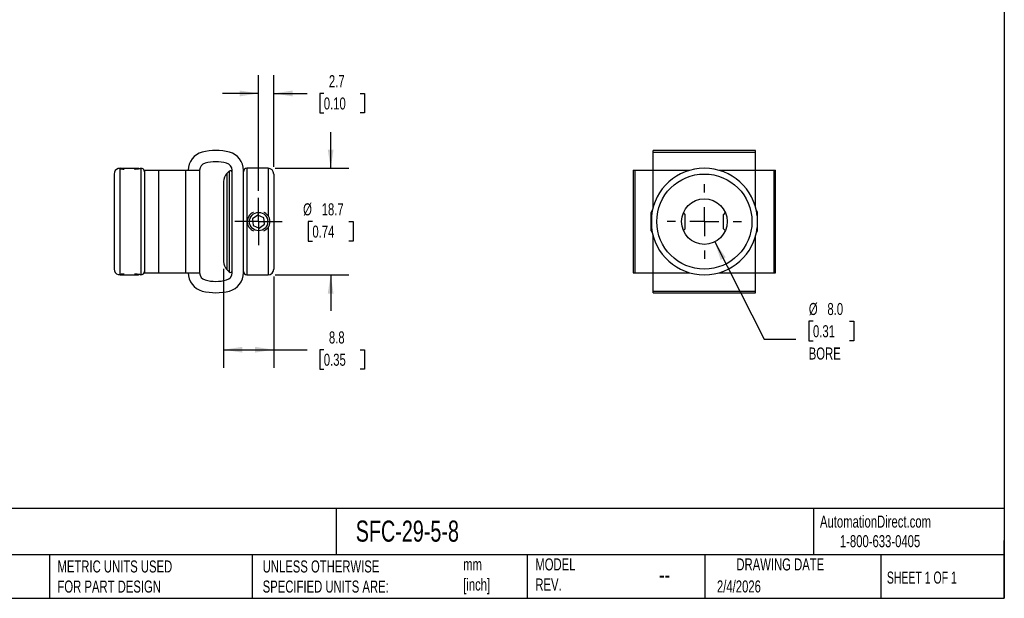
# Model space of a CAD drawing. Header units: millimetres. Extents: x 6 to 273, y 6 to 210.
# Tile 2 of 3: x 100 to 273, y 6 to 108. Entities that reach past the tile are written whole.
import ezdxf

# ---------------------------------------------------------------- set-up
doc = ezdxf.new("R2010")
doc.units = ezdxf.units.MM
doc.linetypes.add('SLD-Center', pattern=[19.05, 15.24, -1.27, 1.27, -1.27])
doc.linetypes.add('SLD-Solid', pattern=[0])
doc.layers.add('CENTER', color=40, linetype='SLD-Center')
doc.layers.add('DIMENSIONS', color=140, linetype='SLD-Solid', lineweight=25)
doc.layers.add('TEXT', color=140, linetype='SLD-Solid', lineweight=25)
doc.styles.add('SLDTEXTSTYLE0', font='TXT', dxfattribs={"width": 0.7})
doc.styles.add('SLDTEXTSTYLE1', font='TXT', dxfattribs={"width": 0.65})
doc.dimstyles.new('SLDDIMSTYLE0', dxfattribs={"dimtxt": 2.158008, "dimasz": 3.302, "dimexe": 0, "dimexo": 0.0625, "dimgap": 0.539502, "dimtad": 0, "dimtih": 1, "dimtoh": 1, "dimdec": 1, "dimrnd": 1e-09, "dimzin": 12, "dimdsep": 46, "dimtxsty": 'SLDTEXTSTYLE0', "dimsah": 1, "dimcen": 0.09, "dimadec": 0, "dimazin": 3, "dimtfac": 1, "dimtdec": 1, "dimtmove": 0, "dimatfit": 0, "dimfxl": 0, "dimfrac": 2, "dimtolj": 1, "dimtzin": 12, "dimarcsym": 0})
doc.dimstyles.new('SLDDIMSTYLE1', dxfattribs={"dimtxt": 2.158008, "dimasz": 3.302, "dimexe": 0, "dimexo": 0.0625, "dimgap": 0.539502, "dimtad": 0, "dimtih": 1, "dimtoh": 1, "dimdec": 1, "dimrnd": 1e-09, "dimzin": 12, "dimdsep": 46, "dimtxsty": 'SLDTEXTSTYLE0', "dimsah": 1, "dimcen": 0.09, "dimadec": 0, "dimazin": 3, "dimtfac": 1, "dimtdec": 1, "dimtofl": 0, "dimtmove": 0, "dimatfit": 3, "dimfxl": 0, "dimfrac": 2, "dimtolj": 1, "dimtzin": 12, "dimarcsym": 0})
doc.dimstyles.new('SLDDIMSTYLE2', dxfattribs={"dimtxt": 2.158008, "dimasz": 3.302, "dimexe": 0, "dimexo": 0.0625, "dimgap": 0.539502, "dimtad": 0, "dimtih": 1, "dimtoh": 1, "dimdec": 1, "dimrnd": 1e-09, "dimzin": 4, "dimdsep": 46, "dimtxsty": 'SLDTEXTSTYLE0', "dimsah": 1, "dimcen": 0, "dimadec": 0, "dimazin": 1, "dimtfac": 1, "dimtdec": 1, "dimtofl": 0, "dimtmove": 0, "dimatfit": 3, "dimfxl": 0, "dimfrac": 2, "dimtolj": 1, "dimtzin": 12, "dimarcsym": 0})

# ---------------------------------------------------------------- blocks, each defined once
blk = doc.blocks.new('_D')
at = {"layer": 'DIMENSIONS'}
for p, q in [((142.16, 77.92), (142.16, 98.18)), ((144.81, 82.12), (144.81, 98.18)), ((142.16, 95), (135.81, 95)), ((144.81, 95), (150.68, 95)), ((153.6, 95), (152.88, 95)), ((152.88, 95), (152.88, 91.57)), ((160.01, 95), (160.74, 95)), ((160.74, 95), (160.74, 91.57)), ((152.88, 91.57), (153.6, 91.57)), ((160.74, 91.57), (160.01, 91.57))]:
    blk.add_line(p, q, dxfattribs=at)
for points in [[(142.16, 95), (138.86, 95.51), (138.86, 94.49)], [(144.81, 95), (148.11, 94.49), (148.11, 95.51)]]:
    blk.add_solid(points, dxfattribs=at)
at = {"layer": 'DIMENSIONS', "char_height": 2.117, "attachment_point": 1, "style": 'SLDTEXTSTYLE0'}
for s, insert in [('2.7', (154.5, 98.21)), ('0.10', (153.6, 94.3))]:
    blk.add_mtext(s, dxfattribs=dict(at, insert=insert))
blk = doc.blocks.new('_D_1')
at = {"layer": 'DIMENSIONS'}
for p, q in [((136.01, 64.21), (136.01, 46.83)), ((144.81, 62.88), (144.81, 46.83)), ((136.01, 50), (144.81, 50)), ((144.81, 50), (150.68, 50)), ((153.6, 50), (152.88, 50)), ((152.88, 50), (152.88, 46.57)), ((160.01, 50), (160.74, 50)), ((160.74, 50), (160.74, 46.57)), ((152.88, 46.57), (153.6, 46.57)), ((160.74, 46.57), (160.01, 46.57))]:
    blk.add_line(p, q, dxfattribs=at)
for points in [[(136.01, 50), (139.31, 49.49), (139.31, 50.51)], [(144.81, 50), (141.51, 50.51), (141.51, 49.49)]]:
    blk.add_solid(points, dxfattribs=at)
at = {"layer": 'DIMENSIONS', "char_height": 2.117, "attachment_point": 1, "style": 'SLDTEXTSTYLE0'}
for s, insert in [('8.8', (154.5, 53.21)), ('0.35', (153.6, 49.3))]:
    blk.add_mtext(s, dxfattribs=dict(at, insert=insert))
blk = doc.blocks.new('_D_2')
at = {"layer": 'DIMENSIONS'}
for p, q in [((154.81, 81.85), (154.81, 88.2)), ((145.08, 81.85), (157.98, 81.85)), ((151.6, 72.5), (150.88, 72.5)), ((150.88, 72.5), (150.88, 69.07)), ((158.02, 72.5), (158.74, 72.5)), ((158.74, 72.5), (158.74, 69.07)), ((150.88, 69.07), (151.6, 69.07)), ((158.74, 69.07), (158.02, 69.07)), ((145.08, 63.15), (157.98, 63.15)), ((154.81, 63.15), (154.81, 56.8))]:
    blk.add_line(p, q, dxfattribs=at)
for points in [[(154.81, 81.85), (155.32, 85.15), (154.3, 85.15)], [(154.81, 63.15), (154.3, 59.85), (155.32, 59.85)]]:
    blk.add_solid(points, dxfattribs=at)
at = {"layer": 'DIMENSIONS', "char_height": 2.117, "attachment_point": 1, "style": 'SLDTEXTSTYLE0'}
for s, insert in [('%%c', (149.97, 75.71)), ('18.7', (153.23, 75.71)), ('0.74', (151.6, 71.8))]:
    blk.add_mtext(s, dxfattribs=dict(at, insert=insert))
blk = doc.blocks.new('SW_CENTERMARKSYMBOL_0')
at = {"layer": 'CENTER', "color": 0}
for p, q in [((0, 2.54), (0, 4.15)), ((0, 0), (0, 2.54)), ((-2.54, 0), (-4.15, 0)), ((0, 0), (-2.54, 0)), ((0, 0), (0, -2.54)), ((0, 0), (2.54, 0)), ((2.54, 0), (4.15, 0)), ((0, -2.54), (0, -4.15))]:
    blk.add_line(p, q, dxfattribs=at)
blk = doc.blocks.new('_D_3')
at = {"layer": 'DIMENSIONS'}
for p, q in [((222.21, 68.93), (230.88, 51.87)), ((239.47, 55), (238.75, 55)), ((238.75, 55), (238.75, 51.57)), ((245.88, 55), (246.61, 55)), ((246.61, 55), (246.61, 51.57)), ((230.88, 51.87), (236.43, 51.87)), ((238.75, 51.57), (239.47, 51.57)), ((246.61, 51.57), (245.88, 51.57))]:
    blk.add_line(p, q, dxfattribs=at)
blk.add_solid([(222.21, 68.93), (223.26, 65.76), (224.16, 66.22)], dxfattribs=at)
at = {"layer": 'DIMENSIONS', "char_height": 2.117, "attachment_point": 1, "style": 'SLDTEXTSTYLE0'}
for s, insert in [('%%c', (238.74, 58.21)), ('8.0', (242, 58.21)), ('0.31', (239.47, 54.3)), ('BORE', (238.72, 50.39))]:
    blk.add_mtext(s, dxfattribs=dict(at, insert=insert))
blk = doc.blocks.new('SW_CENTERMARKSYMBOL_1')
at = {"layer": 'CENTER', "color": 0}
for p, q in [((0, 5.08), (0, 6.54)), ((0, 0), (0, 2.54)), ((-5.08, 0), (-6.54, 0)), ((0, 0), (-2.54, 0)), ((0, 0), (0, -2.54)), ((0, 0), (2.54, 0)), ((5.08, 0), (6.54, 0)), ((0, -5.08), (0, -6.54))]:
    blk.add_line(p, q, dxfattribs=at)

msp = doc.modelspace()

# ---------------------------------------------------------------- linework, layer by layer
for p, q in [((229.4, 85), (211.4, 85)), ((211.4, 84.69), (211.4, 85)), ((211.4, 81.5), (211.4, 84.69)), ((211.4, 84.69), (229.4, 84.69)), ((229.4, 84.69), (229.4, 85)), ((229.4, 81.5), (229.4, 84.69)), ((117.85, 81.85), (117.76, 81.8)), ((117.81, 81.79), (117.81, 63.21)), ((117.85, 81.85), (118.15, 81.85)), ((118.15, 81.85), (121.07, 81.85)), ((121.16, 81.8), (121.07, 81.85)), ((121.51, 81.85), (121.46, 81.85)), ((121.51, 81.85), (121.51, 63.15)), ((122.11, 81.5), (122.11, 63.5)), ((122.11, 81.5), (124.57, 81.5)), ((124.57, 81.5), (124.57, 63.5)), ((124.57, 81.5), (129.35, 81.5)), ((129.35, 81.5), (129.35, 63.5)), ((129.35, 81.5), (131.81, 81.5)), ((131.81, 81.5), (131.81, 63.5)), ((137, 81.34), (136.6, 80.94)), ((137, 81.34), (137, 63.66)), ((137.51, 63.5), (137.51, 81.5)), ((139.51, 63.5), (139.51, 81.5)), ((143.81, 81.85), (140.11, 81.85)), ((140.11, 81.85), (140.11, 63.15)), ((143.81, 81.85), (143.81, 73.53)), ((207.9, 81.5), (207.9, 63.5)), ((207.9, 81.5), (208.21, 81.5)), ((208.21, 81.5), (208.21, 63.5)), ((208.21, 81.5), (211.4, 81.5)), ((211.4, 75.04), (211.4, 81.5)), ((211.4, 81.5), (217.87, 81.5)), ((222.94, 81.5), (229.4, 81.5)), ((229.4, 75.04), (229.4, 81.5)), ((229.4, 81.5), (232.59, 81.5)), ((232.59, 81.5), (232.59, 63.5)), ((232.59, 81.5), (232.9, 81.5)), ((232.9, 63.5), (232.9, 81.5)), ((116.81, 80.85), (116.81, 64.15)), ((136.01, 79.52), (136.01, 65.48)), ((136.6, 80.94), (136.6, 64.07)), ((144.81, 80.85), (144.81, 64.15)), ((211.26, 74.48), (211.05, 74.11)), ((229.75, 74.11), (229.54, 74.48)), ((142.05, 73.65), (141.11, 72.98)), ((141.11, 72.98), (141.22, 71.83)), ((143.1, 73.17), (142.05, 73.65)), ((143.21, 72.03), (143.1, 73.17)), ((211.05, 70.89), (211.05, 74.11)), ((217.05, 73.75), (216.73, 74.08)), ((217.05, 71.25), (217.05, 73.75)), ((224.08, 74.08), (223.75, 73.75)), ((223.75, 71.25), (223.75, 73.75)), ((229.75, 70.89), (229.75, 74.11)), ((141.22, 71.83), (142.27, 71.35)), ((142.27, 71.35), (143.21, 72.03)), ((143.81, 71.47), (143.81, 63.15)), ((211.05, 70.89), (211.26, 70.53)), ((216.73, 70.92), (217.05, 71.25)), ((223.75, 71.25), (224.08, 70.92)), ((229.54, 70.53), (229.75, 70.89)), ((211.4, 63.5), (211.4, 69.97)), ((229.4, 63.5), (229.4, 69.97)), ((136.6, 64.07), (137, 63.66)), ((117.76, 63.2), (117.85, 63.15)), ((117.85, 63.15), (118.15, 63.15)), ((118.15, 63.15), (121.07, 63.15)), ((121.07, 63.15), (121.16, 63.2)), ((121.46, 63.15), (121.51, 63.15)), ((122.11, 63.5), (124.57, 63.5)), ((124.57, 63.5), (129.35, 63.5)), ((129.35, 63.5), (131.81, 63.5)), ((140.11, 63.15), (143.81, 63.15)), ((207.9, 63.5), (208.21, 63.5)), ((208.21, 63.5), (211.4, 63.5)), ((211.4, 60.31), (211.4, 63.5)), ((211.4, 63.5), (217.87, 63.5)), ((222.94, 63.5), (229.4, 63.5)), ((229.4, 60.31), (229.4, 63.5)), ((229.4, 63.5), (232.59, 63.5)), ((232.59, 63.5), (232.9, 63.5)), ((211.4, 60.31), (229.4, 60.31)), ((211.4, 60), (211.4, 60.31)), ((211.4, 60), (229.4, 60)), ((229.4, 60), (229.4, 60.31))]:
    msp.add_line(p, q)
for centre, radius in [((220.4, 72.5), 8.35), ((220.4, 72.5), 4), ((142.16, 72.5), 1.61)]:
    msp.add_circle(centre, radius)
for centre, radius, start, end in [((133.11, 81.5), 3.3, 104.7049, 180), ((134.66, 75.59), 9.41, 75.2951, 104.7049), ((136.21, 81.5), 3.3, 0, 75.2951), ((134.66, 75.59), 7.41, 75.2953, 104.7047), ((117.81, 80.85), 1, 107.3334, 180), ((121.51, 81.25), 0.6, 0, 90), ((133.11, 81.5), 1.3, 104.7047, 180), ((136.21, 81.5), 1.3, 0, 75.2953), ((137.21, 81.13), 0.3, 0, 135), ((140.11, 81.25), 0.6, 90, 180), ((143.81, 80.85), 1, 0, 90), ((220.4, 72.5), 9.35, 6.3053, 173.6947), ((138.01, 79.52), 2, 135, 180), ((220.4, 72.5), 9.35, 186.3053, 353.6947), ((117.81, 64.15), 1, 180, 252.6633), ((138.01, 65.48), 2, 180, 225), ((143.81, 64.15), 1, 270, 0), ((121.51, 63.75), 0.6, 270, 0), ((133.11, 63.5), 3.3, 180, 255.2951), ((133.11, 63.5), 1.3, 180, 255.2953), ((134.66, 69.41), 7.41, 255.2953, 284.7047), ((136.21, 63.5), 1.3, 284.7047, 0), ((137.21, 63.88), 0.3, 225, 0), ((136.21, 63.5), 3.3, 284.7049, 0), ((140.11, 63.75), 0.6, 180, 270), ((134.66, 69.41), 9.41, 255.2951, 284.7049)]:
    msp.add_arc(centre, radius, start, end)
for points, knots in [([(117.81, 81.79), (117.76, 81.8), (117.67, 81.81), (117.57, 81.81), (117.51, 81.8), (117.51, 81.8), (117.51, 81.8)], [0, 0, 0, 0, 0.231296, 0.471314, 0.772365, 1, 1, 1, 1]), ([(117.81, 81.79), (117.87, 81.79), (117.99, 81.77), (118.22, 81.74), (118.42, 81.72), (118.54, 81.71), (118.57, 81.71)], [0, 0, 0, 0, 0.291892, 0.590539, 0.917672, 1, 1, 1, 1]), ([(120.35, 81.71), (120.4, 81.71), (120.57, 81.73), (120.81, 81.75), (121.06, 81.79), (121.25, 81.82), (121.38, 81.84), (121.45, 81.85), (121.45, 81.85), (121.46, 81.85)], [0, 0, 0, 0, 0.082114, 0.257319, 0.420908, 0.590141, 0.739487, 0.89415, 1, 1, 1, 1]), ([(141.27, 74.12), (141.21, 74.1), (141.05, 74.03), (140.81, 73.85), (140.56, 73.61), (140.37, 73.33), (140.24, 73.03), (140.17, 72.73), (140.15, 72.44), (140.19, 72.16), (140.27, 71.89), (140.39, 71.64), (140.55, 71.41), (140.76, 71.19), (141, 71.01), (141.18, 70.92), (141.27, 70.87)], [0, 0, 0, 0, 0.042382, 0.128631, 0.211843, 0.295001, 0.371001, 0.446966, 0.515414, 0.583865, 0.649692, 0.71554, 0.784381, 0.853246, 0.928505, 1, 1, 1, 1]), ([(143.81, 73.53), (143.75, 73.6), (143.63, 73.75), (143.39, 73.94), (143.2, 74.07), (143.08, 74.11), (143.05, 74.12)], [0, 0, 0, 0, 0.295226, 0.590546, 0.92177, 1, 1, 1, 1]), ([(143.81, 73.53), (143.92, 73.38), (143.99, 73.21), (144.09, 72.86), (144.11, 72.68), (144.11, 72.32), (144.09, 72.14), (143.99, 71.79), (143.92, 71.62), (143.81, 71.47)], [0, 0, 0, 0, 0.25, 0.25, 0.5, 0.5, 0.75, 0.75, 1, 1, 1, 1]), ([(211.11, 73.53), (211.09, 73.38), (211.09, 73.21), (211.1, 72.86), (211.1, 72.68), (211.1, 72.32), (211.1, 72.14), (211.09, 71.79), (211.09, 71.62), (211.11, 71.47)], [0, 0, 0, 0, 0.25, 0.25, 0.5, 0.5, 0.75, 0.75, 1, 1, 1, 1]), ([(229.7, 71.47), (229.71, 71.62), (229.71, 71.79), (229.71, 72.14), (229.71, 72.32), (229.71, 72.68), (229.71, 72.86), (229.71, 73.21), (229.71, 73.38), (229.7, 73.53)], [0, 0, 0, 0, 0.25, 0.25, 0.5, 0.5, 0.75, 0.75, 1, 1, 1, 1]), ([(143.05, 70.88), (143.14, 70.92), (143.33, 71.01), (143.59, 71.21), (143.74, 71.39), (143.81, 71.47)], [0, 0, 0, 0, 0.293774, 0.646978, 1, 1, 1, 1]), ([(117.51, 63.2), (117.51, 63.2), (117.5, 63.2), (117.54, 63.19), (117.63, 63.19), (117.75, 63.2), (117.81, 63.21)], [0, 0, 0, 0, 0.081916, 0.389199, 0.706072, 1, 1, 1, 1]), ([(118.57, 63.29), (118.48, 63.29), (118.29, 63.27), (118.03, 63.24), (117.89, 63.22), (117.81, 63.21)], [0, 0, 0, 0, 0.293761, 0.641361, 1, 1, 1, 1]), ([(121.46, 63.15), (121.46, 63.15), (121.46, 63.15), (121.43, 63.16), (121.35, 63.17), (121.23, 63.19), (121.07, 63.21), (120.86, 63.24), (120.63, 63.27), (120.44, 63.29), (120.35, 63.29)], [0, 0, 0, 0, 0.028952, 0.167939, 0.29785, 0.431226, 0.567236, 0.706568, 0.855237, 1, 1, 1, 1])]:
    msp.add_open_spline(points, degree=3, knots=knots)
at = {"layer": 'TEXT'}
for p, q in [((273.05, 209.55), (273.05, 6.35)), ((273.05, 22.13), (6.35, 22.13)), ((155.76, 22.13), (155.76, 13.97)), ((239.58, 22.13), (239.58, 13.97)), ((273.05, 6.35), (273.05, 16.51)), ((273.05, 13.97), (6.35, 13.97)), ((105.48, 13.97), (105.48, 6.35)), ((141, 13.97), (141, 6.35)), ((189.3, 13.97), (189.3, 6.35)), ((220.47, 13.97), (220.47, 6.35)), ((251.35, 13.97), (251.35, 6.35)), ((6.35, 6.35), (273.05, 6.35))]:
    msp.add_line(p, q, dxfattribs=at)

# ---------------------------------------------------------------- block references
at = {"layer": 'CENTER'}
for name, p in [('SW_CENTERMARKSYMBOL_1', (220.4, 72.5)), ('SW_CENTERMARKSYMBOL_0', (142.16, 72.5))]:
    msp.add_blockref(name, p, dxfattribs=at)

# ---------------------------------------------------------------- texts
at = {"layer": 'TEXT'}
for s, insert, char_height, attachment_point, style in [('AutomationDirect.com', (240.69, 20.88), 2.1167, 1, 'SLDTEXTSTYLE0'), ('SFC-29-5-8', (159.21, 20), 3.704, 1, 'SLDTEXTSTYLE0'), ('1-800-633-0405', (244.19, 17.44), 2.1167, 1, 'SLDTEXTSTYLE0'), ('METRIC UNITS USED ^JFOR PART DESIGN', (106.85, 13), 2.1167, 1, 'SLDTEXTSTYLE0'), ('UNLESS OTHERWISE ^JSPECIFIED UNITS ARE:', (142.87, 13), 2.1167, 1, 'SLDTEXTSTYLE0'), ('mm^J[inch]', (178.06, 13.36), 2.117, 1, 'SLDTEXTSTYLE0'), ('MODEL ^JREV.', (190.73, 13.36), 2.1167, 1, 'SLDTEXTSTYLE0'), ('DRAWING DATE', (233.73, 13.36), 2.1167, 2, 'SLDTEXTSTYLE0'), ('SHEET 1 OF 1', (252.44, 11.05), 2.1167, 1, 'SLDTEXTSTYLE1'), ('--', (212.43, 12.08), 3.175, 1, 'SLDTEXTSTYLE0'), ('2/4/2026', (222.61, 9.49), 2.117, 1, 'SLDTEXTSTYLE0')]:
    msp.add_mtext(s, dxfattribs=dict(at, insert=insert, char_height=char_height, attachment_point=attachment_point, style=style))

# ---------------------------------------------------------------- dimensions: what is measured, and where the dimension line sits
at = {"layer": 'DIMENSIONS'}
for base, p1, p2, dimstyle, picture, middle in [((144.80992774, 95.00080412), (142.15992774, 76.6508018), (144.80992774, 80.8508018), 'SLDDIMSTYLE0', '_D', (156.8073123, 95.00080412)), ((136.01, 50), (144.81, 64.15), (136.01, 65.48), 'SLDDIMSTYLE1', '_D_1', (156.81, 50))]:
    dim = msp.add_linear_dim(base=base, p1=p1, p2=p2, dimstyle=dimstyle, dxfattribs=at)
    dim.commit()
    dim.dimension.update_dxf_attribs({"geometry": picture, "text_midpoint": middle, "dimtype": 160})
dim = msp.add_linear_dim(base=(154.81, 81.85), p1=(143.81, 63.15), p2=(143.81, 81.85), angle=90, text='%%c<>', dimstyle='SLDDIMSTYLE0', dxfattribs=at)
dim.commit()
dim.dimension.update_dxf_attribs({"geometry": '_D_2', "text_midpoint": (154.81, 72.5), "dimtype": 160})
dim = msp.add_diameter_dim_2p(p1=(218.59, 76.07), p2=(222.21, 68.93), text='<>\\PBORE', dimstyle='SLDDIMSTYLE2', dxfattribs=at)
dim.commit()
dim.dimension.update_dxf_attribs({"geometry": '_D_3', "text_midpoint": (242.68, 52.98), "dimtype": 163})

doc.saveas('drawing.dxf')
